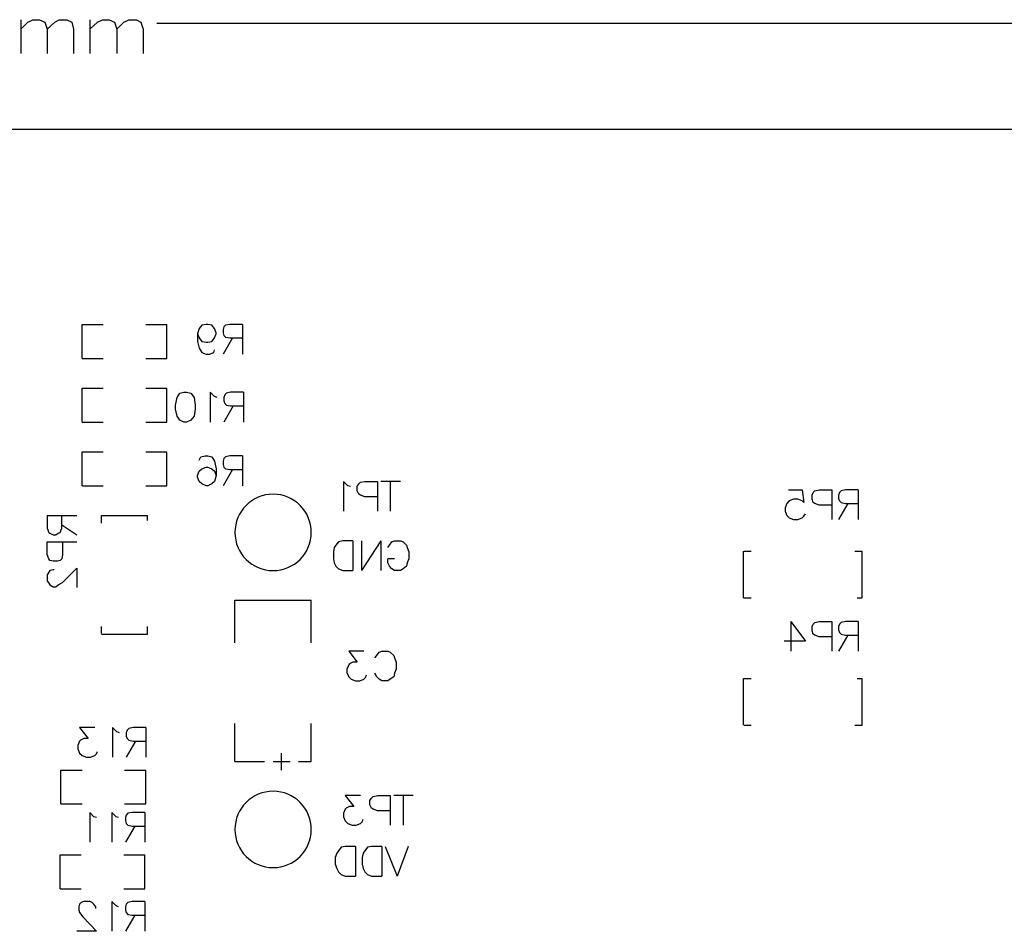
# Model space of a CAD drawing. Extents: x -0.19 to 4.02, y -2.05 to 0.15.
# Tile 3 of 4: x 1.7 to 2.86, y -0.94 to 0.13. Entities that reach past the tile are written whole.
import ezdxf

# ---------------------------------------------------------------- set-up
doc = ezdxf.new("R2010")
doc.units = 0
doc.layers.add('gbo', color=1, linetype='CONTINUOUS')
doc.layers.add('gm1', color=6, linetype='CONTINUOUS')

msp = doc.modelspace()

# ---------------------------------------------------------------- linework, layer by layer
at = {"layer": 'gbo', "color": 1}
for points in [[(1.703, 0.129), (1.703, 0.089)], [(1.703, 0.118), (1.711, 0.126), (1.717, 0.129), (1.725, 0.129), (1.731, 0.126), (1.734, 0.118), (1.734, 0.089)], [(1.734, 0.118), (1.743, 0.126), (1.748, 0.129), (1.757, 0.129), (1.763, 0.126), (1.765, 0.118), (1.765, 0.089)], [(1.784, 0.129), (1.784, 0.089)], [(1.784, 0.118), (1.793, 0.126), (1.799, 0.129), (1.807, 0.129), (1.813, 0.126), (1.816, 0.118), (1.816, 0.089)], [(1.816, 0.118), (1.824, 0.126), (1.83, 0.129), (1.839, 0.129), (1.844, 0.126), (1.847, 0.118), (1.847, 0.089)], [(1.863, 0.125), (3.475, 0.125)], [(0, 0), (3.475, 0)], [(1.775, -0.27), (1.775, -0.23), (1.8, -0.23)], [(1.85, -0.23), (1.875, -0.23)], [(1.875, -0.27), (1.875, -0.23)], [(1.911, -0.241), (1.913, -0.246), (1.916, -0.25), (1.921, -0.251), (1.923, -0.251), (1.928, -0.25), (1.931, -0.246), (1.933, -0.241), (1.933, -0.24), (1.931, -0.235), (1.928, -0.231), (1.923, -0.23), (1.921, -0.23), (1.916, -0.231), (1.913, -0.235), (1.911, -0.241), (1.911, -0.25), (1.913, -0.258), (1.916, -0.263), (1.921, -0.265), (1.925, -0.265), (1.93, -0.263), (1.931, -0.26)], [(1.964, -0.23), (1.949, -0.23), (1.944, -0.231), (1.942, -0.233), (1.941, -0.236), (1.941, -0.24), (1.942, -0.243), (1.944, -0.245), (1.949, -0.246), (1.964, -0.246)], [(1.964, -0.23), (1.964, -0.265)], [(1.952, -0.246), (1.941, -0.265)], [(1.775, -0.27), (1.8, -0.27)], [(1.85, -0.27), (1.875, -0.27)], [(1.775, -0.345), (1.775, -0.305), (1.8, -0.305)], [(1.85, -0.305), (1.875, -0.305)], [(1.875, -0.345), (1.875, -0.305)], [(1.898, -0.31), (1.903, -0.311), (1.907, -0.316), (1.908, -0.325), (1.908, -0.33), (1.907, -0.338), (1.903, -0.343), (1.898, -0.345), (1.895, -0.345), (1.89, -0.343), (1.887, -0.338), (1.885, -0.33), (1.885, -0.325), (1.887, -0.316), (1.89, -0.311), (1.895, -0.31), (1.898, -0.31)], [(1.934, -0.316), (1.931, -0.315), (1.926, -0.31), (1.926, -0.345)], [(1.965, -0.31), (1.95, -0.31), (1.945, -0.311), (1.943, -0.313), (1.942, -0.316), (1.942, -0.32), (1.943, -0.323), (1.945, -0.325), (1.95, -0.326), (1.965, -0.326)], [(1.965, -0.31), (1.965, -0.345)], [(1.953, -0.326), (1.942, -0.345)], [(1.775, -0.345), (1.8, -0.345)], [(1.85, -0.345), (1.875, -0.345)], [(1.775, -0.42), (1.775, -0.38), (1.8, -0.38)], [(1.85, -0.38), (1.875, -0.38)], [(1.875, -0.42), (1.875, -0.38)], [(1.913, -0.39), (1.915, -0.386), (1.92, -0.385), (1.923, -0.385), (1.928, -0.386), (1.931, -0.391), (1.933, -0.4), (1.933, -0.408), (1.931, -0.415), (1.928, -0.418), (1.923, -0.42), (1.921, -0.42), (1.916, -0.418), (1.913, -0.415), (1.911, -0.41), (1.911, -0.408), (1.913, -0.403), (1.916, -0.4), (1.921, -0.398), (1.923, -0.398), (1.928, -0.4), (1.931, -0.403), (1.933, -0.408)], [(1.964, -0.385), (1.949, -0.385), (1.944, -0.386), (1.942, -0.388), (1.941, -0.391), (1.941, -0.395), (1.942, -0.398), (1.944, -0.4), (1.949, -0.401), (1.964, -0.401)], [(1.964, -0.385), (1.964, -0.42)], [(1.952, -0.401), (1.941, -0.42)], [(2.091, -0.421), (2.088, -0.42), (2.083, -0.415), (2.083, -0.45)], [(2.123, -0.433), (2.108, -0.433), (2.103, -0.431), (2.101, -0.43), (2.099, -0.426), (2.099, -0.421), (2.101, -0.418), (2.103, -0.416), (2.108, -0.415), (2.123, -0.415), (2.123, -0.45)], [(2.15, -0.415), (2.127, -0.415)], [(2.138, -0.415), (2.138, -0.45)], [(1.775, -0.42), (1.8, -0.42)], [(1.85, -0.42), (1.875, -0.42)], [(2.607, -0.425), (2.623, -0.425), (2.625, -0.44), (2.623, -0.438), (2.618, -0.436), (2.613, -0.436), (2.608, -0.438), (2.605, -0.441), (2.603, -0.446), (2.603, -0.45), (2.605, -0.455), (2.608, -0.458), (2.613, -0.46), (2.618, -0.46), (2.623, -0.458), (2.625, -0.456), (2.627, -0.453)], [(2.658, -0.443), (2.643, -0.443), (2.638, -0.441), (2.636, -0.44), (2.635, -0.436), (2.635, -0.431), (2.636, -0.428), (2.638, -0.426), (2.643, -0.425), (2.658, -0.425), (2.658, -0.46)], [(2.689, -0.425), (2.674, -0.425), (2.669, -0.426), (2.667, -0.428), (2.666, -0.431), (2.666, -0.435), (2.667, -0.438), (2.669, -0.44), (2.674, -0.441), (2.689, -0.441)], [(2.689, -0.425), (2.689, -0.46)], [(2.677, -0.441), (2.666, -0.46)], [(1.734, -0.455), (1.769, -0.455)], [(1.734, -0.455), (1.734, -0.47), (1.736, -0.475), (1.737, -0.476), (1.741, -0.478), (1.744, -0.478), (1.747, -0.476), (1.749, -0.475), (1.751, -0.47), (1.751, -0.455)], [(1.798, -0.455), (1.852, -0.455)], [(1.798, -0.464), (1.798, -0.455)], [(1.852, -0.461), (1.852, -0.455)], [(1.751, -0.466), (1.769, -0.478)], [(1.752, -0.486), (1.752, -0.501), (1.751, -0.506), (1.749, -0.508), (1.746, -0.509), (1.741, -0.509), (1.737, -0.508), (1.736, -0.506), (1.734, -0.501), (1.734, -0.486), (1.769, -0.486)], [(2.094, -0.485), (2.082, -0.485), (2.077, -0.486), (2.074, -0.49), (2.072, -0.493), (2.071, -0.498), (2.071, -0.506), (2.072, -0.511), (2.074, -0.515), (2.077, -0.518), (2.082, -0.52), (2.094, -0.52)], [(2.094, -0.485), (2.094, -0.52)], [(2.127, -0.485), (2.104, -0.52)], [(2.104, -0.485), (2.104, -0.52)], [(2.127, -0.485), (2.127, -0.52)], [(2.135, -0.493), (2.137, -0.49), (2.14, -0.486), (2.143, -0.485), (2.15, -0.485), (2.153, -0.486), (2.157, -0.49), (2.158, -0.493), (2.16, -0.498), (2.16, -0.506), (2.158, -0.511), (2.157, -0.515), (2.153, -0.518), (2.15, -0.52), (2.143, -0.52), (2.14, -0.518), (2.137, -0.515), (2.135, -0.511), (2.135, -0.506)], [(2.554, -0.552), (2.554, -0.497)], [(2.555, -0.497), (2.563, -0.497)], [(2.685, -0.497), (2.694, -0.497)], [(2.694, -0.552), (2.694, -0.497)], [(2.143, -0.506), (2.135, -0.506)], [(1.742, -0.519), (1.741, -0.519), (1.737, -0.52), (1.736, -0.522), (1.734, -0.525), (1.734, -0.532), (1.736, -0.535), (1.737, -0.537), (1.741, -0.539), (1.744, -0.539), (1.747, -0.537), (1.752, -0.534), (1.769, -0.517), (1.769, -0.54)], [(1.955, -0.555), (2.045, -0.555)], [(1.955, -0.605), (1.955, -0.555)], [(2.045, -0.605), (2.045, -0.555)], [(2.554, -0.552), (2.563, -0.552)], [(2.688, -0.552), (2.694, -0.552)], [(1.798, -0.594), (1.798, -0.586)], [(1.798, -0.595), (1.852, -0.595), (1.852, -0.586)], [(2.61, -0.58), (2.627, -0.603), (2.602, -0.603)], [(2.61, -0.58), (2.61, -0.615)], [(2.658, -0.598), (2.643, -0.598), (2.638, -0.596), (2.636, -0.595), (2.635, -0.591), (2.635, -0.586), (2.636, -0.583), (2.638, -0.581), (2.643, -0.58), (2.658, -0.58), (2.658, -0.615)], [(2.689, -0.58), (2.674, -0.58), (2.669, -0.581), (2.667, -0.583), (2.666, -0.586), (2.666, -0.59), (2.667, -0.593), (2.669, -0.595), (2.674, -0.596), (2.689, -0.596)], [(2.689, -0.58), (2.689, -0.615)], [(2.677, -0.596), (2.666, -0.615)], [(2.107, -0.615), (2.089, -0.615), (2.099, -0.628), (2.094, -0.628), (2.09, -0.63), (2.089, -0.631), (2.087, -0.636), (2.087, -0.64), (2.089, -0.645), (2.092, -0.648), (2.097, -0.65), (2.102, -0.65), (2.107, -0.648), (2.109, -0.646), (2.11, -0.643)], [(2.12, -0.623), (2.122, -0.62), (2.125, -0.616), (2.128, -0.615), (2.135, -0.615), (2.138, -0.616), (2.142, -0.62), (2.143, -0.623), (2.145, -0.628), (2.145, -0.636), (2.143, -0.641), (2.142, -0.645), (2.138, -0.648), (2.135, -0.65), (2.128, -0.65), (2.125, -0.648), (2.122, -0.645), (2.12, -0.641)], [(2.554, -0.647), (2.563, -0.647)], [(2.554, -0.702), (2.554, -0.647)], [(2.685, -0.702), (2.694, -0.702), (2.694, -0.647)], [(2.688, -0.647), (2.694, -0.647)], [(1.79, -0.705), (1.772, -0.705), (1.782, -0.718), (1.777, -0.718), (1.773, -0.72), (1.772, -0.721), (1.77, -0.726), (1.77, -0.73), (1.772, -0.735), (1.775, -0.738), (1.78, -0.74), (1.785, -0.74), (1.79, -0.738), (1.792, -0.736), (1.793, -0.733)], [(1.819, -0.711), (1.816, -0.71), (1.811, -0.705), (1.811, -0.74)], [(1.85, -0.705), (1.835, -0.705), (1.83, -0.706), (1.828, -0.708), (1.827, -0.711), (1.827, -0.715), (1.828, -0.718), (1.83, -0.72), (1.835, -0.721), (1.85, -0.721)], [(1.85, -0.705), (1.85, -0.74)], [(1.955, -0.745), (1.955, -0.7)], [(2.045, -0.745), (2.045, -0.7)], [(2.555, -0.702), (2.563, -0.702)], [(1.838, -0.721), (1.827, -0.74)], [(2.01, -0.755), (2.01, -0.735)], [(1.955, -0.745), (1.99, -0.745)], [(2, -0.745), (2.02, -0.745)], [(2.03, -0.745), (2.045, -0.745)], [(1.75, -0.795), (1.75, -0.755), (1.775, -0.755)], [(1.825, -0.755), (1.85, -0.755)], [(1.85, -0.795), (1.85, -0.755)], [(2.103, -0.785), (2.085, -0.785), (2.095, -0.798), (2.09, -0.798), (2.086, -0.8), (2.085, -0.801), (2.083, -0.806), (2.083, -0.81), (2.085, -0.815), (2.088, -0.818), (2.093, -0.82), (2.098, -0.82), (2.103, -0.818), (2.105, -0.816), (2.106, -0.813)], [(2.138, -0.803), (2.123, -0.803), (2.118, -0.801), (2.116, -0.8), (2.114, -0.796), (2.114, -0.791), (2.116, -0.788), (2.118, -0.786), (2.123, -0.785), (2.138, -0.785), (2.138, -0.82)], [(2.165, -0.785), (2.142, -0.785)], [(2.153, -0.785), (2.153, -0.82)], [(1.75, -0.795), (1.775, -0.795)], [(1.825, -0.795), (1.85, -0.795)], [(1.792, -0.811), (1.789, -0.81), (1.784, -0.805), (1.784, -0.84)], [(1.818, -0.811), (1.815, -0.81), (1.81, -0.805), (1.81, -0.84)], [(1.849, -0.805), (1.834, -0.805), (1.829, -0.806), (1.827, -0.808), (1.826, -0.811), (1.826, -0.815), (1.827, -0.818), (1.829, -0.82), (1.834, -0.821), (1.849, -0.821)], [(1.849, -0.805), (1.849, -0.84)], [(1.837, -0.821), (1.826, -0.84)], [(2.097, -0.845), (2.085, -0.845), (2.08, -0.846), (2.077, -0.85), (2.075, -0.853), (2.073, -0.858), (2.073, -0.866), (2.075, -0.871), (2.077, -0.875), (2.08, -0.878), (2.085, -0.88), (2.097, -0.88)], [(2.097, -0.845), (2.097, -0.88)], [(2.128, -0.845), (2.116, -0.845), (2.111, -0.846), (2.108, -0.85), (2.106, -0.853), (2.105, -0.858), (2.105, -0.866), (2.106, -0.871), (2.108, -0.875), (2.111, -0.878), (2.116, -0.88), (2.128, -0.88)], [(2.128, -0.845), (2.128, -0.88)], [(2.132, -0.845), (2.146, -0.88)], [(2.159, -0.845), (2.146, -0.88)], [(1.749, -0.855), (1.774, -0.855)], [(1.749, -0.895), (1.749, -0.855)], [(1.824, -0.895), (1.849, -0.895), (1.849, -0.855)], [(1.824, -0.855), (1.849, -0.855)], [(1.749, -0.895), (1.774, -0.895)], [(1.791, -0.918), (1.791, -0.916), (1.789, -0.913), (1.787, -0.911), (1.784, -0.91), (1.777, -0.91), (1.774, -0.911), (1.772, -0.913), (1.771, -0.916), (1.771, -0.92), (1.772, -0.923), (1.776, -0.928), (1.792, -0.945), (1.769, -0.945)], [(1.818, -0.916), (1.815, -0.915), (1.81, -0.91), (1.81, -0.945)], [(1.849, -0.91), (1.834, -0.91), (1.829, -0.911), (1.827, -0.913), (1.826, -0.916), (1.826, -0.92), (1.827, -0.923), (1.829, -0.925), (1.834, -0.926), (1.849, -0.926)], [(1.849, -0.91), (1.849, -0.945)], [(1.837, -0.926), (1.826, -0.945)]]:
    msp.add_lwpolyline(points, dxfattribs=at)
for points in [[(2.045, -0.475), (2.045, -0.475), (2.045, -0.475, 1), (1.955, -0.475), (1.955, -0.475), (1.955, -0.475, 1), (2.045, -0.475), (2.045, -0.475)], [(2.045, -0.825), (2.045, -0.825), (2.045, -0.825, 1), (1.955, -0.825), (1.955, -0.825), (1.955, -0.825, 1), (2.045, -0.825), (2.045, -0.825)]]:
    msp.add_lwpolyline(points, format="xyb", dxfattribs=at)
at = {"layer": 'gm1', "color": 6}
for points in [[(1.703, 0.129), (1.703, 0.089)], [(1.703, 0.118), (1.711, 0.126), (1.717, 0.129), (1.725, 0.129), (1.731, 0.126), (1.734, 0.118), (1.734, 0.089)], [(1.734, 0.118), (1.743, 0.126), (1.748, 0.129), (1.757, 0.129), (1.763, 0.126), (1.765, 0.118), (1.765, 0.089)], [(1.784, 0.129), (1.784, 0.089)], [(1.784, 0.118), (1.793, 0.126), (1.799, 0.129), (1.807, 0.129), (1.813, 0.126), (1.816, 0.118), (1.816, 0.089)], [(1.816, 0.118), (1.824, 0.126), (1.83, 0.129), (1.839, 0.129), (1.844, 0.126), (1.847, 0.118), (1.847, 0.089)], [(1.863, 0.125), (3.475, 0.125)], [(0, 0), (3.475, 0)]]:
    msp.add_lwpolyline(points, dxfattribs=at)

doc.saveas('drawing.dxf')
